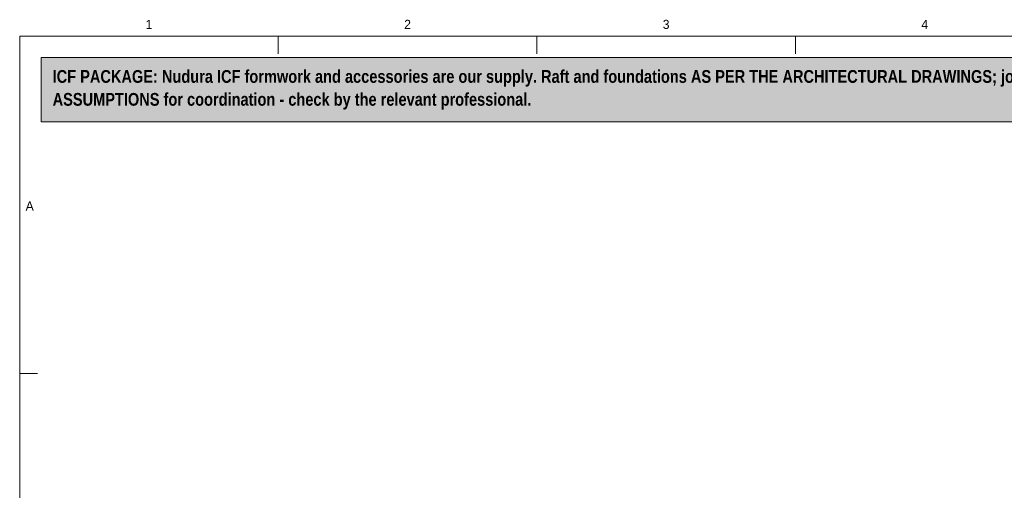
# Model space of a CAD drawing. Header units: millimetres. Extents: x 17 to 413, y 4 to 292.
# Tile 21 of 39: x 20 to 158, y 227 to 292. Entities that reach past the tile are written whole.
import ezdxf
from ezdxf.enums import TextEntityAlignment as Align

# ---------------------------------------------------------------- set-up
doc = ezdxf.new("R2010")
doc.units = ezdxf.units.MM
for name, color, linetype in [('FILL-WHITE', 7, 'Continuous'), ('LINE-INK', 7, 'Continuous'), ('LINE-RED', 7, 'Continuous'), ('TEXT-INK', 7, 'Continuous'), ('TEXT-STEEL_GREY', 7, 'Continuous')]:
    doc.layers.add(name, color=color, linetype=linetype)
doc.styles.add('OpenSansCondensed-Bold', font='OpenSansCondensed-Bold.ttf')

msp = doc.modelspace()

# ---------------------------------------------------------------- hatches: boundary and pattern name
at = {"layer": 'FILL-WHITE', "true_color": 0xfff5f0}
h = msp.add_hatch(color=7, dxfattribs=at)
h.dxf.hatch_style = 1
h.paths.add_polyline_path([(23, 278), (307, 278), (307, 287), (23, 287)])

# ---------------------------------------------------------------- linework, layer by layer
at = {"layer": 'LINE-INK', "lineweight": 5}
for p, q in [((56.12, 290), (56.12, 287.5)), ((92.25, 290), (92.25, 287.5)), ((128.38, 290), (128.38, 287.5)), ((20, 242.83), (22.5, 242.83))]:
    msp.add_line(p, q, dxfattribs=at)
msp.add_lwpolyline([(20, 7), (413, 7), (413, 290), (20, 290)], close=True, dxfattribs=at)
at = {"layer": 'LINE-RED', "lineweight": 5}
msp.add_lwpolyline([(23, 278), (307, 278), (307, 287), (23, 287)], close=True, dxfattribs=at)

# ---------------------------------------------------------------- texts
at = {"layer": 'TEXT-INK', "style": 'OpenSansCondensed-Bold'}
for s, p in [('ICF PACKAGE: Nudura ICF formwork and accessories are our supply. Raft and foundations AS PER THE ARCHITECTURAL DRAWINGS; joist ledgers by the engineer. Floors, stairs, partitions, roof and joinery are drawn as DESIGN', (24.6, 283.47)), ('ASSUMPTIONS for coordination - check by the relevant professional.', (24.6, 280.27))]:
    msp.add_text(s, height=1.778, dxfattribs=at).set_placement(p)
at = {"layer": 'TEXT-STEEL_GREY'}
for s, p in [('1', (38.06, 291)), ('2', (74.19, 291)), ('3', (110.31, 291)), ('4', (146.44, 291)), ('A', (21.4, 265.62))]:
    msp.add_text(s, height=1.27, dxfattribs=at).set_placement(p, align=Align.CENTER)

doc.saveas('drawing.dxf')
